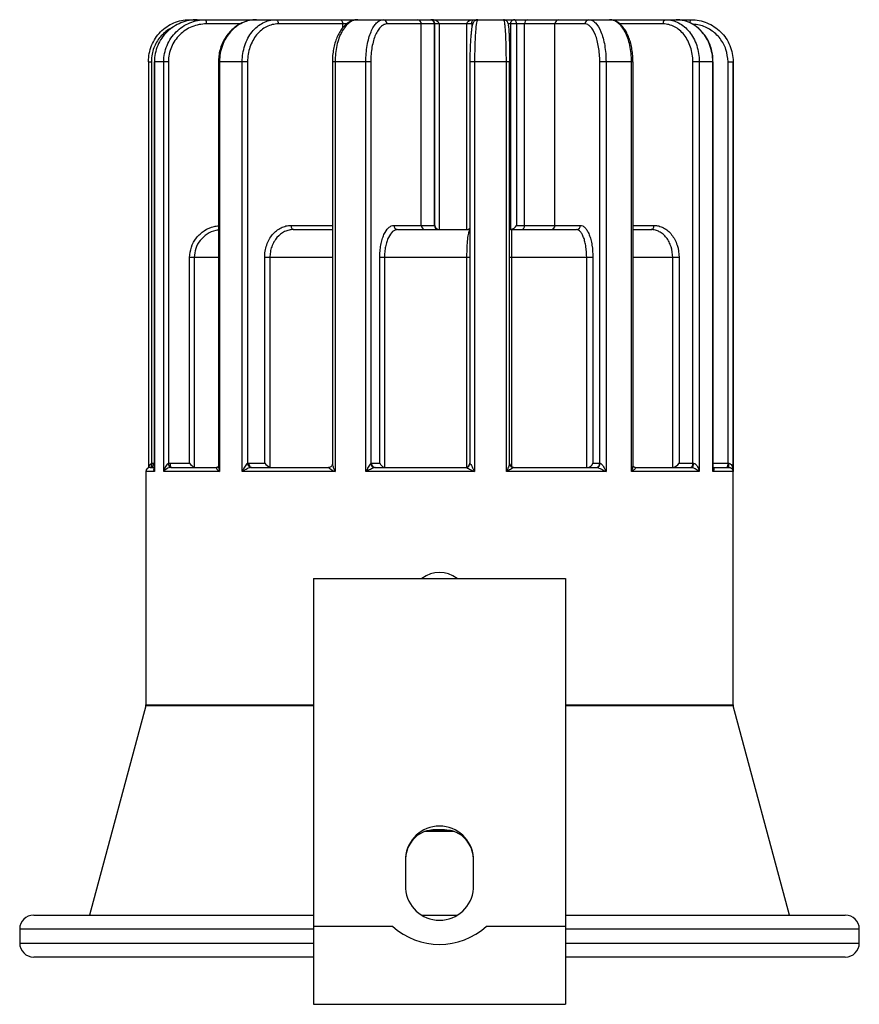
# Paper-space layout '_Normal a' of a CAD drawing. Header units: millimetres. Extents: x -30 to 30, y -3.4 to 67.
import ezdxf

# ---------------------------------------------------------------- set-up
doc = ezdxf.new("R2010")
doc.units = ezdxf.units.MM

psp = doc.layouts.new('_Normal a')

# ---------------------------------------------------------------- linework, layer by layer
at = {"color": 7, "linetype": 'Continuous', "lineweight": 25}
for p, q in [((-17.882, 67), (17.972, 67)), ((-6.637, 66.7), (-11.524, 66.7)), ((2.378, 66.7), (-3.75, 66.7)), ((-1.299, 52.3), (-1.299, 66.7)), ((-0.367, 52.3), (-0.367, 66.7)), ((-0.333, 52.3), (-0.333, 66.7)), ((-0.032, 66.7), (-0.032, 52)), ((1.947, 52), (1.947, 66.7)), ((10.399, 66.7), (4.898, 66.7)), ((5.09, 52), (5.09, 66.7)), ((5.506, 66.7), (5.506, 52.3)), ((6.082, 52.3), (6.082, 66.7)), ((8.253, 52.3), (8.253, 66.7)), ((-20.799, 64), (-20.799, 34.976)), ((-20.592, 64), (-20.592, 35.288)), ((-20.385, 64), (-20.385, 34.84)), ((-19.373, 64), (-20.385, 64)), ((-20.377, 64), (-20.377, 34.7)), ((-19.704, 34.7), (-19.704, 64)), ((-19.373, 64), (-19.373, 35.288)), ((-15.795, 64), (-15.795, 35.092)), ((-13.716, 64), (-15.795, 64)), ((-15.72, 64), (-15.72, 34.7)), ((-14.099, 34.7), (-14.099, 64)), ((-13.716, 64), (-13.716, 35.288)), ((-7.655, 64), (-7.655, 35.254)), ((-4.916, 64), (-7.655, 64)), ((-7.461, 64), (-7.461, 34.7)), ((-5.263, 34.7), (-5.263, 64)), ((-4.916, 64), (-4.916, 35.288)), ((2.17, 64), (2.17, 35.3)), ((5.01, 64), (2.17, 64)), ((2.506, 64), (2.506, 34.7)), ((4.778, 34.7), (4.778, 64)), ((5.01, 35.28), (5.01, 64)), ((13.829, 64), (11.452, 64)), ((11.452, 35.3), (11.452, 64)), ((11.899, 64), (11.899, 34.7)), ((13.725, 34.7), (13.725, 64)), ((13.829, 35.148), (13.829, 64)), ((19.548, 64), (18.109, 64)), ((18.109, 35.3), (18.109, 64)), ((18.567, 64), (18.567, 34.7)), ((19.527, 34.7), (19.527, 64)), ((19.548, 34.915), (19.548, 64)), ((20.617, 64), (20.981, 64)), ((20.617, 35.3), (20.617, 64)), ((20.981, 18.039), (20.981, 64)), ((20.981, 64), (20.981, 34.7)), ((-3.262, 52.3), (-0.333, 52.3)), ((5.506, 52.3), (10.07, 52.3)), ((-10.425, 52), (-7.655, 52)), ((-2.99, 52), (2.17, 52)), ((5.13, 52), (9.792, 52)), ((13.829, 52), (15.129, 52)), ((-17.858, 35.3), (-17.858, 50)), ((-15.795, 50), (-17.858, 50)), ((-17.532, 50), (-17.532, 35.008)), ((-12.493, 35.3), (-12.493, 50)), ((-7.655, 50), (-12.493, 50)), ((-12.12, 50), (-12.12, 35.008)), ((-4.266, 35.3), (-4.266, 50)), ((2.17, 50), (-4.266, 50)), ((-3.932, 50), (-3.932, 35.008)), ((10.963, 50), (5.01, 50)), ((5.157, 50), (5.157, 35.008)), ((10.52, 35), (10.52, 50)), ((10.963, 50), (10.963, 35.3)), ((17.124, 50), (13.829, 50)), ((16.668, 35), (16.668, 50)), ((17.124, 50), (17.124, 35.3)), ((-19.254, 35.3), (-17.858, 35.3)), ((-13.619, 35.3), (-12.493, 35.3)), ((-4.865, 35.3), (-4.266, 35.3)), ((5.015, 35.231), (5.027, 35.187)), ((10.963, 35.3), (11.48, 35.3)), ((17.124, 35.3), (18.158, 35.3)), ((19.548, 35.3), (20.676, 35.3)), ((-20.981, 34.7), (-20.981, 18.039)), ((-20.681, 35), (-20.385, 35)), ((-15.72, 34.7), (-19.704, 34.7)), ((-19.204, 35), (-15.886, 35)), ((-7.461, 34.7), (-14.099, 34.7)), ((-13.438, 35), (-7.912, 35)), ((2.506, 34.7), (-5.263, 34.7)), ((-4.593, 35), (1.874, 35)), ((11.899, 34.7), (4.778, 34.7)), ((5.304, 35), (11.23, 35)), ((18.567, 34.7), (13.725, 34.7)), ((13.986, 35), (18.014, 35)), ((20.981, 34.7), (19.527, 34.7)), ((19.544, 34.936), (19.545, 34.908)), ((19.548, 35), (20.671, 35)), ((-9, 27.06), (-9, -3.376)), ((-9, 27.06), (9, 27.06)), ((9, 27.06), (9, -3.376)), ((-20.991, 17.962), (-25, 3)), ((25, 3), (20.991, 17.962)), ((-1.019, 8.996), (1, 8.996)), ((-2.426, 7.108), (-2.426, 4.895)), ((2.426, 4.895), (2.426, 7.108)), ((-29, 3), (-9, 3)), ((-1.252, 3), (1.252, 3)), ((9, 3), (29, 3)), ((-9, 2.203), (-3.366, 2.203)), ((3.366, 2.203), (9, 2.203)), ((-30, 2), (-30, 1)), ((30, 1), (30, 2)), ((-9, 0), (-29, 0)), ((29, 0), (9, 0)), ((-9, -3.376), (9, -3.376))]:
    psp.add_line(p, q, dxfattribs=at)
at = {"color": 8, "linetype": 'Continuous', "lineweight": 25}
for p, q in [((-14.245, 66.7), (-16.658, 66.7)), ((-6.918, 66.428), (-6.918, 66.7)), ((2.311, 66.7), (2.311, 66.42)), ((15.984, 66.7), (12.884, 66.7)), ((-20.799, 64), (-20.592, 64)), ((-10.606, 52.3), (-7.655, 52.3)), ((13.829, 52.3), (15.321, 52.3)), ((1.962, 35.014), (1.962, 50)), ((-20.477, 35.3), (-20.385, 35.3)), ((2.17, 35.3), (2.172, 35.3)), ((-20.377, 34.7), (-20.981, 34.7)), ((-9, 17.962), (-20.991, 17.962)), ((-20.981, 18.039), (-9, 18.039)), ((9, 18.039), (20.981, 18.039)), ((20.991, 17.962), (9, 17.962)), ((-0.874, 9.041), (0.877, 9.041)), ((-9, 2), (-30, 2)), ((30, 2), (9, 2)), ((-30, 1), (-9, 1)), ((9, 1), (30, 1))]:
    psp.add_line(p, q, dxfattribs=at)
at = {"color": 7, "linetype": 'Continuous', "lineweight": 25, "flags": 128}
for points in [[(-11.705, 67), (-11.67, 66.994), (-11.636, 66.977), (-11.605, 66.949), (-11.577, 66.912), (-11.554, 66.867), (-11.538, 66.815), (-11.527, 66.759), (-11.524, 66.7)], [(-7.1, 67), (-7.064, 66.994), (-7.03, 66.977), (-6.999, 66.949), (-6.971, 66.912), (-6.949, 66.867), (-6.932, 66.815), (-6.922, 66.759), (-6.918, 66.7)], [(15.984, 66.7), (15.988, 66.759), (15.999, 66.815), (16.017, 66.867), (16.041, 66.912), (16.07, 66.949), (16.103, 66.977), (16.139, 66.994), (16.177, 67)], [(-10.606, 52.3), (-10.603, 52.241), (-10.592, 52.185), (-10.576, 52.133), (-10.553, 52.088), (-10.525, 52.051), (-10.494, 52.023), (-10.46, 52.006), (-10.425, 52)], [(15.129, 52), (15.166, 52.006), (15.203, 52.023), (15.236, 52.051), (15.265, 52.088), (15.289, 52.133), (15.307, 52.185), (15.318, 52.241), (15.321, 52.3)], [(-20.477, 35.3), (-20.479, 35.241), (-20.485, 35.185), (-20.493, 35.133), (-20.505, 35.088), (-20.519, 35.051), (-20.535, 35.023), (-20.553, 35.006), (-20.571, 35)], [(-13.619, 35.3), (-13.616, 35.241), (-13.606, 35.185), (-13.589, 35.133), (-13.566, 35.088), (-13.539, 35.051), (-13.507, 35.023), (-13.473, 35.006), (-13.438, 35)], [(17.916, 35), (17.953, 35.006), (17.99, 35.023), (18.023, 35.051), (18.052, 35.088), (18.076, 35.133), (18.094, 35.185), (18.105, 35.241), (18.109, 35.3)], [(18.014, 35), (18.042, 35.006), (18.069, 35.023), (18.094, 35.051), (18.116, 35.088), (18.134, 35.133), (18.147, 35.185), (18.155, 35.241), (18.158, 35.3)], [(5.206, 35.017), (5.245, 35.006), (5.304, 35)]]:
    psp.add_lwpolyline(points, dxfattribs=at)
at = {"color": 8, "linetype": 'Continuous', "lineweight": 25, "flags": 128}
for points in [[(17.91, 66.771), (17.913, 66.815), (17.919, 66.867), (17.927, 66.912), (17.936, 66.949), (17.947, 66.977), (17.959, 66.994), (17.972, 67)], [(13.935, 35.01), (13.959, 35.002), (14.007, 34.994)]]:
    psp.add_lwpolyline(points, dxfattribs=at)
at = {"color": 8, "linetype": 'Continuous', "lineweight": 25}
for centre, radius, start, end in [((-17.85, 66.911), 0.0948, 109.99953, 170.0548), ((-20.918, 35.167), 0.348, 331.3594, 20.41848), ((5.304, 35.29), 0.296, 200.26625, 268.01727)]:
    psp.add_arc(centre, radius, start, end, dxfattribs=at)
at = {"color": 7, "linetype": 'Continuous', "lineweight": 25}
for centre, radius, start, end in [((-17.147, 66.773), 0.494, 351.51745, 27.3391), ((-4.037, 66.713), 0.287, 357.31277, 87.03336), ((-1.586, 66.713), 0.287, 357.31277, 87.03336), ((-0.667, 66.7), 0.3, 359.97391, 89.97389), ((6.347, 66.737), 0.268, 101.38304, 188.03093), ((8.543, 66.711), 0.289, 92.3173, 182.14348), ((10.688, 66.711), 0.289, 92.3173, 182.14348), ((-2.975, 52.287), 0.287, 177.31277, 267.03336), ((-1.013, 52.287), 0.287, 177.31277, 267.03336), ((-0.067, 52.3), 0.3, 179.97391, 269.97389), ((-0.017, 52.315), 0.316, 182.81054, 267.42055), ((1.916, 52.391), 0.392, 274.52755, 310.45629), ((4.927, 52.665), 0.684, 283.7735, 327.78898), ((5.816, 52.263), 0.268, 281.38304, 8.03093), ((7.964, 52.289), 0.289, 272.3173, 2.14348), ((9.781, 52.289), 0.289, 272.3173, 2.14348), ((-18.774, 35.336), 0.601, 184.52936, 214.63418), ((-18.765, 35.227), 0.494, 171.51745, 207.3391), ((-16.195, 36.831), 2.261, 222.6263, 233.74795), ((-13.395, 35.299), 0.321, 181.84755, 251.73751), ((-11.795, 35.807), 0.863, 215.98483, 247.86506), ((-4.602, 35.308), 0.315, 183.5304, 264.64941), ((-4.578, 35.287), 0.287, 177.31277, 267.03336), ((-3.796, 35.5), 0.511, 203.05916, 254.55724), ((1.87, 35.3), 0.3, 270, 0), ((1.873, 35.299), 0.299, 270.15933, 0.15845), ((10.529, 35.461), 0.463, 275.31388, 339.61377), ((11.163, 35.289), 0.289, 272.3173, 2.14348), ((11.202, 35.277), 0.278, 275.73143, 4.76465), ((16.525, 35.696), 0.718, 284.21983, 326.5167), ((20.217, 35.228), 0.407, 325.82977, 10.14152), ((15.867, 35.225), 4.81, 357.31853, 0.89324), ((-20.681, 34.7), 0.3, 90, 180), ((0, 25.5), 2, 51.2569, 128.7431), ((-21.281, 18.039), 0.3, 345, 0), ((21.281, 18.039), 0.3, 180, 195), ((0, 6.934), 2.432, 4.10767, 175.89233), ((-0.257, 6.973), 2.169, 120.34667, 178.9511), ((0.267, 6.978), 2.159, 0.89915, 59.80309), ((0, 5.069), 2.432, 184.10767, 355.89233), ((-29, 2), 1, 90, 180), ((29, 2), 1, 0, 90), ((0, 5.931), 5.023, 227.92363, 312.07637), ((-29, 1), 1, 180, 270), ((29, 1), 1, 270, 0)]:
    psp.add_arc(centre, radius, start, end, dxfattribs=at)
for points, knots in [([(-20.796, 64), (-20.796, 64.4), (-20.718, 64.796), (-20.497, 65.34), (-20.405, 65.516), (-20.191, 65.843), (-20.07, 65.993), (-19.8, 66.269), (-19.649, 66.395), (-19.333, 66.61), (-19.166, 66.701), (-18.815, 66.85), (-18.631, 66.906), (-18.261, 66.981), (-18.073, 67), (-17.882, 67)], [0, 0, 0, 0, 0.25, 0.25, 0.375, 0.375, 0.5, 0.5, 0.625, 0.625, 0.75, 0.75, 0.875, 0.875, 1, 1, 1, 1]), ([(-17.314, 67), (-17.514, 67), (-17.711, 66.981), (-18.102, 66.906), (-18.295, 66.849), (-18.844, 66.629), (-19.186, 66.408), (-19.611, 65.996), (-19.741, 65.842), (-19.966, 65.515), (-20.061, 65.342), (-20.217, 64.977), (-20.277, 64.784), (-20.356, 64.397), (-20.377, 64.2), (-20.377, 64)], [0, 0, 0, 0, 0.125, 0.125, 0.25, 0.25, 0.5, 0.5, 0.625, 0.625, 0.75, 0.75, 0.875, 0.875, 1, 1, 1, 1]), ([(-19.704, 64), (-19.704, 64.4), (-19.624, 64.796), (-19.397, 65.34), (-19.302, 65.516), (-19.081, 65.843), (-18.957, 65.993), (-18.679, 66.269), (-18.524, 66.395), (-18.199, 66.61), (-18.027, 66.701), (-17.666, 66.85), (-17.477, 66.906), (-17.097, 66.981), (-16.904, 67), (-16.708, 67)], [0, 0, 0, 0, 0.25, 0.25, 0.375, 0.375, 0.5, 0.5, 0.625, 0.625, 0.75, 0.75, 0.875, 0.875, 1, 1, 1, 1]), ([(-13.111, 66.994), (-13.14, 66.995), (-13.31, 67.004), (-13.619, 66.948), (-14.026, 66.826), (-14.409, 66.63), (-14.76, 66.372), (-15.071, 66.058), (-15.334, 65.695), (-15.543, 65.292), (-15.692, 64.859), (-15.78, 64.424), (-15.788, 64.135), (-15.791, 64)], [0, 0, 0, 0, 0.020597, 0.120925, 0.220821, 0.32028, 0.420078, 0.519098, 0.618517, 0.716938, 0.815891, 0.913738, 1, 1, 1, 1]), ([(-13.076, 67), (-13.248, 67), (-13.419, 66.981), (-13.756, 66.906), (-13.922, 66.849), (-14.396, 66.629), (-14.691, 66.408), (-15.058, 65.996), (-15.17, 65.842), (-15.365, 65.515), (-15.447, 65.342), (-15.582, 64.977), (-15.634, 64.784), (-15.702, 64.397), (-15.72, 64.2), (-15.72, 64)], [0, 0, 0, 0, 0.125, 0.125, 0.25, 0.25, 0.5, 0.5, 0.625, 0.625, 0.75, 0.75, 0.875, 0.875, 1, 1, 1, 1]), ([(-14.099, 64), (-14.099, 64.4), (-14.034, 64.796), (-13.852, 65.34), (-13.777, 65.516), (-13.6, 65.843), (-13.501, 65.993), (-13.279, 66.269), (-13.155, 66.395), (-12.895, 66.61), (-12.758, 66.701), (-12.47, 66.85), (-12.319, 66.906), (-12.016, 66.981), (-11.862, 67), (-11.705, 67)], [0, 0, 0, 0, 0.25, 0.25, 0.375, 0.375, 0.5, 0.5, 0.625, 0.625, 0.75, 0.75, 0.875, 0.875, 1, 1, 1, 1]), ([(-5.855, 66.995), (-5.872, 66.996), (-5.984, 67.006), (-6.192, 66.954), (-6.465, 66.839), (-6.719, 66.653), (-6.953, 66.405), (-7.161, 66.097), (-7.338, 65.738), (-7.479, 65.336), (-7.58, 64.907), (-7.643, 64.457), (-7.651, 64.152), (-7.655, 64)], [0, 0, 0, 0, 0.016455, 0.110689, 0.204566, 0.299918, 0.399019, 0.499544, 0.601628, 0.701945, 0.802696, 0.901653, 1, 1, 1, 1]), ([(-5.842, 67), (-5.948, 67), (-6.052, 66.981), (-6.258, 66.906), (-6.359, 66.849), (-6.649, 66.629), (-6.83, 66.408), (-7.055, 65.996), (-7.124, 65.842), (-7.244, 65.515), (-7.294, 65.342), (-7.377, 64.977), (-7.409, 64.784), (-7.451, 64.397), (-7.461, 64.2), (-7.461, 64)], [0, 0, 0, 0, 0.125, 0.125, 0.25, 0.25, 0.5, 0.5, 0.625, 0.625, 0.75, 0.75, 0.875, 0.875, 1, 1, 1, 1]), ([(-5.263, 64), (-5.263, 64.4), (-5.229, 64.796), (-5.135, 65.34), (-5.096, 65.516), (-5.004, 65.843), (-4.952, 65.993), (-4.837, 66.269), (-4.773, 66.395), (-4.638, 66.61), (-4.567, 66.701), (-4.417, 66.85), (-4.339, 66.906), (-4.182, 66.981), (-4.103, 67), (-4.022, 67)], [0, 0, 0, 0, 0.25, 0.25, 0.375, 0.375, 0.5, 0.5, 0.625, 0.625, 0.75, 0.75, 0.875, 0.875, 1, 1, 1, 1]), ([(-0.333, 66.7), (-0.333, 66.734), (-0.338, 66.765), (-0.354, 66.82), (-0.365, 66.842), (-0.398, 66.9), (-0.424, 66.926), (-0.501, 66.985), (-0.554, 67), (-0.607, 67)], [0, 0, 0, 0, 0.125, 0.125, 0.25, 0.25, 0.5, 0.5, 1, 1, 1, 1]), ([(-0.032, 66.7), (-0.032, 66.733), (-0.042, 66.765), (-0.075, 66.819), (-0.096, 66.842), (-0.165, 66.9), (-0.218, 66.926), (-0.381, 66.986), (-0.493, 67), (-0.607, 67)], [0, 0, 0, 0, 0.125, 0.125, 0.25, 0.25, 0.5, 0.5, 1, 1, 1, 1]), ([(1.947, 66.7), (1.947, 66.733), (1.955, 66.765), (1.982, 66.819), (2, 66.842), (2.057, 66.9), (2.1, 66.926), (2.234, 66.986), (2.327, 67), (2.419, 67)], [0, 0, 0, 0, 0.125, 0.125, 0.25, 0.25, 0.5, 0.5, 1, 1, 1, 1]), ([(2.727, 66.996), (2.72, 66.997), (2.665, 67.007), (2.565, 66.962), (2.476, 66.89), (2.421, 66.808), (2.377, 66.71), (2.337, 66.571), (2.296, 66.359), (2.259, 66.075), (2.228, 65.736), (2.204, 65.36), (2.185, 64.954), (2.174, 64.526), (2.17, 64.204), (2.171, 64.029), (2.171, 64)], [0, 0, 0, 0, 0.005955, 0.04879, 0.086964, 0.128839, 0.183596, 0.272027, 0.373862, 0.4822, 0.585601, 0.685804, 0.785045, 0.883271, 0.980962, 1, 1, 1, 1]), ([(2.311, 66.7), (2.311, 66.734), (2.313, 66.765), (2.32, 66.82), (2.324, 66.842), (2.338, 66.9), (2.349, 66.926), (2.38, 66.985), (2.4, 67), (2.419, 67)], [0, 0, 0, 0, 0.125, 0.125, 0.25, 0.25, 0.5, 0.5, 1, 1, 1, 1]), ([(2.729, 67), (2.715, 67), (2.701, 66.981), (2.674, 66.906), (2.66, 66.849), (2.62, 66.629), (2.595, 66.408), (2.563, 65.996), (2.554, 65.842), (2.537, 65.515), (2.53, 65.342), (2.518, 64.977), (2.514, 64.784), (2.508, 64.397), (2.506, 64.2), (2.506, 64)], [0, 0, 0, 0, 0.125, 0.125, 0.25, 0.25, 0.5, 0.5, 0.625, 0.625, 0.75, 0.75, 0.875, 0.875, 1, 1, 1, 1]), ([(4.778, 64), (4.778, 64.4), (4.773, 64.796), (4.759, 65.34), (4.753, 65.516), (4.739, 65.843), (4.731, 65.993), (4.713, 66.269), (4.703, 66.395), (4.682, 66.61), (4.671, 66.701), (4.647, 66.85), (4.635, 66.906), (4.61, 66.981), (4.597, 67), (4.583, 67)], [0, 0, 0, 0, 0.25, 0.25, 0.375, 0.375, 0.5, 0.5, 0.625, 0.625, 0.75, 0.75, 0.875, 0.875, 1, 1, 1, 1]), ([(4.894, 66.737), (4.889, 66.757), (4.879, 66.794), (4.838, 66.877), (4.753, 66.955), (4.664, 66.998), (4.604, 66.995), (4.584, 66.994)], [0, 0, 0, 0, 0.2901648, 0.5404915, 0.7160349, 0.9029691, 1, 1, 1, 1]), ([(5.09, 66.7), (5.09, 66.733), (5.093, 66.765), (5.105, 66.819), (5.113, 66.842), (5.138, 66.9), (5.158, 66.926), (5.216, 66.986), (5.255, 67), (5.294, 67)], [0, 0, 0, 0, 0.125, 0.125, 0.25, 0.25, 0.5, 0.5, 1, 1, 1, 1]), ([(5.506, 66.7), (5.506, 66.734), (5.502, 66.765), (5.49, 66.82), (5.483, 66.842), (5.458, 66.9), (5.439, 66.926), (5.38, 66.985), (5.338, 67), (5.294, 67)], [0, 0, 0, 0, 0.125, 0.125, 0.25, 0.25, 0.5, 0.5, 1, 1, 1, 1]), ([(10.676, 67), (10.756, 67), (10.836, 66.981), (10.993, 66.906), (11.07, 66.849), (11.289, 66.629), (11.426, 66.408), (11.595, 65.996), (11.647, 65.842), (11.736, 65.515), (11.774, 65.342), (11.836, 64.977), (11.86, 64.784), (11.891, 64.397), (11.899, 64.2), (11.899, 64)], [0, 0, 0, 0, 0.125, 0.125, 0.25, 0.25, 0.5, 0.5, 0.625, 0.625, 0.75, 0.75, 0.875, 0.875, 1, 1, 1, 1]), ([(13.725, 64), (13.725, 64.4), (13.682, 64.796), (13.563, 65.34), (13.513, 65.516), (13.396, 65.843), (13.33, 65.993), (13.183, 66.269), (13.102, 66.395), (12.93, 66.61), (12.839, 66.701), (12.647, 66.85), (12.547, 66.906), (12.345, 66.981), (12.243, 67), (12.138, 67)], [0, 0, 0, 0, 0.25, 0.25, 0.375, 0.375, 0.5, 0.5, 0.625, 0.625, 0.75, 0.75, 0.875, 0.875, 1, 1, 1, 1]), ([(13.824, 64), (13.825, 64.07), (13.828, 64.293), (13.793, 64.666), (13.722, 65.105), (13.612, 65.52), (13.468, 65.9), (13.289, 66.242), (13.078, 66.531), (12.844, 66.755), (12.587, 66.909), (12.351, 66.993), (12.197, 66.992), (12.138, 66.991)], [0, 0, 0, 0, 0.045566, 0.144711, 0.24351, 0.343266, 0.44403, 0.545276, 0.648963, 0.75185, 0.8433, 0.941096, 1, 1, 1, 1]), ([(16.177, 67), (16.333, 67), (16.488, 66.981), (16.793, 66.906), (16.943, 66.849), (17.373, 66.629), (17.639, 66.408), (17.97, 65.996), (18.072, 65.842), (18.247, 65.515), (18.321, 65.342), (18.443, 64.977), (18.489, 64.784), (18.551, 64.397), (18.567, 64.2), (18.567, 64)], [0, 0, 0, 0, 0.125, 0.125, 0.25, 0.25, 0.5, 0.5, 0.625, 0.625, 0.75, 0.75, 0.875, 0.875, 1, 1, 1, 1]), ([(19.527, 64), (19.527, 64.4), (19.457, 64.796), (19.259, 65.34), (19.177, 65.516), (18.985, 65.843), (18.876, 65.993), (18.634, 66.269), (18.499, 66.395), (18.215, 66.61), (18.065, 66.701), (17.75, 66.85), (17.585, 66.906), (17.253, 66.981), (17.084, 67), (16.913, 67)], [0, 0, 0, 0, 0.25, 0.25, 0.375, 0.375, 0.5, 0.5, 0.625, 0.625, 0.75, 0.75, 0.875, 0.875, 1, 1, 1, 1]), ([(19.54, 64), (19.542, 64.064), (19.549, 64.282), (19.494, 64.651), (19.379, 65.094), (19.202, 65.513), (18.971, 65.895), (18.691, 66.233), (18.368, 66.518), (18.008, 66.742), (17.633, 66.902), (17.374, 66.95), (17.251, 66.973)], [0, 0, 0, 0, 0.044128, 0.151061, 0.257257, 0.364157, 0.471355, 0.578243, 0.686105, 0.793229, 0.901303, 1, 1, 1, 1]), ([(17.972, 67), (18.168, 67), (18.363, 66.981), (18.747, 66.906), (18.936, 66.849), (19.476, 66.629), (19.811, 66.408), (20.229, 65.996), (20.357, 65.842), (20.578, 65.515), (20.671, 65.342), (20.824, 64.977), (20.883, 64.784), (20.961, 64.397), (20.981, 64.2), (20.981, 64)], [0, 0, 0, 0, 0.125, 0.125, 0.25, 0.25, 0.5, 0.5, 0.625, 0.625, 0.75, 0.75, 0.875, 0.875, 1, 1, 1, 1]), ([(-16.658, 66.7), (-16.835, 66.7), (-17.01, 66.683), (-17.354, 66.616), (-17.525, 66.565), (-17.852, 66.432), (-18.008, 66.35), (-18.302, 66.157), (-18.442, 66.044), (-18.694, 65.796), (-18.807, 65.661), (-19.007, 65.366), (-19.093, 65.208), (-19.3, 64.718), (-19.373, 64.36), (-19.373, 64)], [0, 0, 0, 0, 0.125, 0.125, 0.25, 0.25, 0.375, 0.375, 0.5, 0.5, 0.625, 0.625, 0.75, 0.75, 1, 1, 1, 1]), ([(-11.524, 66.7), (-11.667, 66.7), (-11.808, 66.683), (-12.086, 66.616), (-12.224, 66.565), (-12.488, 66.432), (-12.613, 66.35), (-12.851, 66.157), (-12.964, 66.044), (-13.168, 65.796), (-13.259, 65.661), (-13.42, 65.366), (-13.49, 65.208), (-13.656, 64.718), (-13.716, 64.36), (-13.716, 64)], [0, 0, 0, 0, 0.125, 0.125, 0.25, 0.25, 0.375, 0.375, 0.5, 0.5, 0.625, 0.625, 0.75, 0.75, 1, 1, 1, 1]), ([(-3.75, 66.7), (-3.826, 66.7), (-3.901, 66.683), (-4.049, 66.616), (-4.122, 66.565), (-4.263, 66.432), (-4.33, 66.35), (-4.456, 66.157), (-4.516, 66.044), (-4.625, 65.796), (-4.673, 65.661), (-4.759, 65.366), (-4.796, 65.208), (-4.885, 64.718), (-4.916, 64.36), (-4.916, 64)], [0, 0, 0, 0, 0.125, 0.125, 0.25, 0.25, 0.375, 0.375, 0.5, 0.5, 0.625, 0.625, 0.75, 0.75, 1, 1, 1, 1]), ([(4.905, 66.66), (4.912, 66.627), (4.926, 66.559), (4.946, 66.361), (4.964, 66.099), (4.979, 65.774), (4.992, 65.4), (5.001, 64.986), (5.008, 64.518), (5.009, 64.183), (5.01, 64)], [0, 0, 0, 0, 0.123832, 0.247747, 0.371651, 0.494, 0.616339, 0.736371, 0.856396, 1, 1, 1, 1]), ([(11.452, 64), (11.452, 64.181), (11.445, 64.358), (11.417, 64.708), (11.397, 64.881), (11.343, 65.21), (11.31, 65.366), (11.233, 65.66), (11.188, 65.799), (11.041, 66.17), (10.924, 66.367), (10.735, 66.565), (10.669, 66.616), (10.535, 66.683), (10.467, 66.7), (10.399, 66.7)], [0, 0, 0, 0, 0.125, 0.125, 0.25, 0.25, 0.375, 0.375, 0.5, 0.5, 0.75, 0.75, 0.875, 0.875, 1, 1, 1, 1]), ([(18.109, 64), (18.109, 64.181), (18.094, 64.358), (18.039, 64.708), (17.998, 64.881), (17.889, 65.21), (17.823, 65.366), (17.667, 65.66), (17.576, 65.799), (17.281, 66.17), (17.044, 66.367), (16.663, 66.565), (16.53, 66.616), (16.259, 66.683), (16.123, 66.7), (15.984, 66.7)], [0, 0, 0, 0, 0.125, 0.125, 0.25, 0.25, 0.375, 0.375, 0.5, 0.5, 0.75, 0.75, 0.875, 0.875, 1, 1, 1, 1]), ([(-12.493, 50), (-12.493, 50.154), (-12.48, 50.306), (-12.431, 50.604), (-12.394, 50.752), (-12.297, 51.032), (-12.238, 51.165), (-12.099, 51.416), (-12.019, 51.534), (-11.756, 51.849), (-11.546, 52.018), (-11.208, 52.185), (-11.09, 52.229), (-10.85, 52.286), (-10.729, 52.3), (-10.606, 52.3)], [0, 0, 0, 0, 0.125, 0.125, 0.25, 0.25, 0.375, 0.375, 0.5, 0.5, 0.75, 0.75, 0.875, 0.875, 1, 1, 1, 1]), ([(-4.266, 50), (-4.266, 50.154), (-4.259, 50.306), (-4.233, 50.604), (-4.213, 50.752), (-4.162, 51.032), (-4.13, 51.165), (-4.056, 51.416), (-4.013, 51.534), (-3.874, 51.849), (-3.762, 52.018), (-3.582, 52.185), (-3.519, 52.229), (-3.392, 52.286), (-3.327, 52.3), (-3.262, 52.3)], [0, 0, 0, 0, 0.125, 0.125, 0.25, 0.25, 0.375, 0.375, 0.5, 0.5, 0.75, 0.75, 0.875, 0.875, 1, 1, 1, 1]), ([(10.07, 52.3), (10.128, 52.3), (10.186, 52.286), (10.299, 52.229), (10.355, 52.186), (10.463, 52.072), (10.514, 52.003), (10.611, 51.838), (10.657, 51.742), (10.74, 51.531), (10.777, 51.416), (10.843, 51.165), (10.871, 51.03), (10.939, 50.612), (10.963, 50.307), (10.963, 50)], [0, 0, 0, 0, 0.125, 0.125, 0.25, 0.25, 0.375, 0.375, 0.5, 0.5, 0.625, 0.625, 0.75, 0.75, 1, 1, 1, 1]), ([(15.321, 52.3), (15.439, 52.3), (15.555, 52.286), (15.783, 52.229), (15.896, 52.186), (16.113, 52.072), (16.217, 52.003), (16.412, 51.838), (16.505, 51.742), (16.672, 51.531), (16.747, 51.416), (16.88, 51.165), (16.938, 51.03), (17.075, 50.612), (17.124, 50.307), (17.124, 50)], [0, 0, 0, 0, 0.125, 0.125, 0.25, 0.25, 0.375, 0.375, 0.5, 0.5, 0.625, 0.625, 0.75, 0.75, 1, 1, 1, 1]), ([(-10.425, 52), (-10.535, 52), (-10.644, 51.988), (-10.859, 51.939), (-10.965, 51.901), (-11.268, 51.757), (-11.457, 51.611), (-11.693, 51.337), (-11.765, 51.235), (-11.89, 51.017), (-11.944, 50.901), (-12.031, 50.657), (-12.064, 50.527), (-12.109, 50.267), (-12.12, 50.135), (-12.12, 50)], [0, 0, 0, 0, 0.125, 0.125, 0.25, 0.25, 0.5, 0.5, 0.625, 0.625, 0.75, 0.75, 0.875, 0.875, 1, 1, 1, 1]), ([(-2.99, 52), (-3.051, 52), (-3.112, 51.988), (-3.232, 51.939), (-3.291, 51.901), (-3.46, 51.757), (-3.564, 51.611), (-3.695, 51.337), (-3.735, 51.235), (-3.805, 51.017), (-3.834, 50.901), (-3.882, 50.657), (-3.901, 50.527), (-3.925, 50.267), (-3.932, 50.135), (-3.932, 50)], [0, 0, 0, 0, 0.125, 0.125, 0.25, 0.25, 0.5, 0.5, 0.625, 0.625, 0.75, 0.75, 0.875, 0.875, 1, 1, 1, 1]), ([(5.13, 52.003), (5.094, 52.004), (5.05, 52.004), (5.016, 52.025), (5.01, 52.028)], [0, 0, 0, 0, 0.832338, 1, 1, 1, 1]), ([(5.13, 52), (5.131, 52), (5.132, 51.988), (5.135, 51.939), (5.137, 51.901), (5.141, 51.757), (5.144, 51.611), (5.149, 51.337), (5.15, 51.235), (5.153, 51.017), (5.154, 50.901), (5.155, 50.657), (5.156, 50.527), (5.157, 50.267), (5.157, 50.135), (5.157, 50)], [0, 0, 0, 0, 0.125, 0.125, 0.25, 0.25, 0.5, 0.5, 0.625, 0.625, 0.75, 0.75, 0.875, 0.875, 1, 1, 1, 1]), ([(10.52, 50), (10.52, 50.268), (10.5, 50.534), (10.444, 50.898), (10.42, 51.016), (10.366, 51.234), (10.336, 51.334), (10.268, 51.517), (10.23, 51.601), (10.151, 51.743), (10.11, 51.803), (10.022, 51.901), (9.977, 51.938), (9.886, 51.988), (9.839, 52), (9.792, 52)], [0, 0, 0, 0, 0.25, 0.25, 0.375, 0.375, 0.5, 0.5, 0.625, 0.625, 0.75, 0.75, 0.875, 0.875, 1, 1, 1, 1]), ([(16.668, 50), (16.668, 50.268), (16.626, 50.534), (16.508, 50.898), (16.458, 51.016), (16.344, 51.234), (16.28, 51.334), (16.137, 51.517), (16.057, 51.601), (15.89, 51.743), (15.802, 51.803), (15.617, 51.901), (15.521, 51.938), (15.327, 51.988), (15.229, 52), (15.129, 52)], [0, 0, 0, 0, 0.25, 0.25, 0.375, 0.375, 0.5, 0.5, 0.625, 0.625, 0.75, 0.75, 0.875, 0.875, 1, 1, 1, 1]), ([(-19.373, 35.288), (-19.43, 35.266), (-19.475, 35.22), (-19.548, 35.126), (-19.578, 35.075), (-19.653, 34.918), (-19.686, 34.808), (-19.704, 34.7)], [0, 0, 0, 0, 0.25, 0.25, 0.5, 0.5, 1, 1, 1, 1]), ([(-13.716, 35.288), (-13.762, 35.266), (-13.804, 35.22), (-13.881, 35.126), (-13.915, 35.075), (-14.007, 34.918), (-14.058, 34.808), (-14.099, 34.7)], [0, 0, 0, 0, 0.25, 0.25, 0.5, 0.5, 1, 1, 1, 1]), ([(-7.656, 35.254), (-7.657, 35.238), (-7.658, 35.194), (-7.697, 35.109), (-7.769, 35.039), (-7.849, 35.004), (-7.89, 35.003), (-7.905, 35.002)], [0, 0, 0, 0, 0.14802, 0.387652, 0.643187, 0.873807, 1, 1, 1, 1]), ([(-4.916, 35.288), (-4.941, 35.266), (-4.972, 35.22), (-5.033, 35.126), (-5.063, 35.075), (-5.152, 34.918), (-5.21, 34.808), (-5.263, 34.7)], [0, 0, 0, 0, 0.25, 0.25, 0.5, 0.5, 1, 1, 1, 1]), ([(2.172, 35.3), (2.175, 35.3), (2.185, 35.288), (2.208, 35.253), (2.221, 35.231), (2.264, 35.159), (2.294, 35.104), (2.385, 34.936), (2.447, 34.818), (2.506, 34.7)], [0, 0, 0, 0, 0.125, 0.125, 0.25, 0.25, 0.5, 0.5, 1, 1, 1, 1]), ([(5.01, 35.288), (5.012, 35.266), (5, 35.22), (4.968, 35.126), (4.948, 35.075), (4.883, 34.918), (4.832, 34.808), (4.778, 34.7)], [0, 0, 0, 0, 0.25, 0.25, 0.5, 0.5, 1, 1, 1, 1]), ([(5.028, 35.189), (5.027, 35.191), (5.012, 35.218), (5.008, 35.253), (5.01, 35.278), (5.01, 35.28)], [0, 0, 0, 0, 0.09945, 0.934907, 1, 1, 1, 1]), ([(5.206, 35.017), (5.179, 35.029), (5.128, 35.051), (5.074, 35.104), (5.041, 35.154), (5.024, 35.194), (5.018, 35.216), (5.016, 35.225), (5.016, 35.227), (5.016, 35.227)], [0, 0, 0, 0, 0.250885, 0.462305, 0.63927, 0.775373, 0.873205, 0.965627, 1, 1, 1, 1]), ([(11.48, 35.3), (11.498, 35.3), (11.521, 35.288), (11.566, 35.253), (11.587, 35.231), (11.65, 35.159), (11.687, 35.104), (11.791, 34.936), (11.85, 34.818), (11.899, 34.7)], [0, 0, 0, 0, 0.125, 0.125, 0.25, 0.25, 0.5, 0.5, 1, 1, 1, 1]), ([(18.158, 35.3), (18.187, 35.3), (18.218, 35.288), (18.274, 35.253), (18.299, 35.231), (18.367, 35.159), (18.403, 35.104), (18.497, 34.936), (18.539, 34.818), (18.567, 34.7)], [0, 0, 0, 0, 0.125, 0.125, 0.25, 0.25, 0.5, 0.5, 1, 1, 1, 1]), ([(20.676, 35.3), (20.71, 35.3), (20.742, 35.288), (20.796, 35.253), (20.818, 35.231), (20.876, 35.159), (20.903, 35.104), (20.964, 34.936), (20.981, 34.818), (20.981, 34.7)], [0, 0, 0, 0, 0.125, 0.125, 0.25, 0.25, 0.5, 0.5, 1, 1, 1, 1]), ([(-19.268, 34.994), (-19.329, 34.983), (-19.382, 34.96), (-19.473, 34.913), (-19.512, 34.888), (-19.615, 34.809), (-19.667, 34.754), (-19.704, 34.7)], [0, 0, 0, 0, 0.25, 0.25, 0.5, 0.5, 1, 1, 1, 1]), ([(-15.886, 35), (-15.911, 35), (-15.927, 34.994), (-15.945, 34.977), (-15.947, 34.966), (-15.944, 34.93), (-15.928, 34.903), (-15.864, 34.819), (-15.798, 34.759), (-15.72, 34.7)], [0, 0, 0, 0, 0.125, 0.125, 0.25, 0.25, 0.5, 0.5, 1, 1, 1, 1]), ([(-15.796, 35.089), (-15.795, 35.089), (-15.795, 35.089), (-15.818, 35.029), (-15.882, 35), (-15.883, 35), (-15.884, 35)], [0, 0, 0, 0, 0.195822, 0.530891, 0.877448, 1, 1, 1, 1]), ([(-13.496, 34.994), (-13.55, 34.983), (-13.61, 34.96), (-13.722, 34.913), (-13.775, 34.888), (-13.927, 34.809), (-14.018, 34.754), (-14.099, 34.7)], [0, 0, 0, 0, 0.25, 0.25, 0.5, 0.5, 1, 1, 1, 1]), ([(-7.912, 35), (-7.924, 35), (-7.925, 34.994), (-7.912, 34.977), (-7.899, 34.966), (-7.853, 34.93), (-7.812, 34.903), (-7.677, 34.819), (-7.572, 34.759), (-7.461, 34.7)], [0, 0, 0, 0, 0.125, 0.125, 0.25, 0.25, 0.5, 0.5, 1, 1, 1, 1]), ([(-4.631, 34.994), (-4.667, 34.983), (-4.721, 34.96), (-4.827, 34.913), (-4.883, 34.888), (-5.047, 34.809), (-5.158, 34.754), (-5.263, 34.7)], [0, 0, 0, 0, 0.25, 0.25, 0.5, 0.5, 1, 1, 1, 1]), ([(1.874, 35), (1.878, 35), (1.893, 34.994), (1.934, 34.977), (1.958, 34.966), (2.037, 34.93), (2.094, 34.903), (2.268, 34.819), (2.388, 34.759), (2.506, 34.7)], [0, 0, 0, 0, 0.125, 0.125, 0.25, 0.25, 0.5, 0.5, 1, 1, 1, 1]), ([(5.294, 34.994), (5.285, 34.983), (5.251, 34.96), (5.174, 34.913), (5.129, 34.888), (4.988, 34.809), (4.884, 34.754), (4.778, 34.7)], [0, 0, 0, 0, 0.25, 0.25, 0.5, 0.5, 1, 1, 1, 1]), ([(11.23, 35), (11.249, 35), (11.277, 34.994), (11.336, 34.977), (11.367, 34.966), (11.46, 34.93), (11.52, 34.903), (11.694, 34.819), (11.802, 34.759), (11.899, 34.7)], [0, 0, 0, 0, 0.125, 0.125, 0.25, 0.25, 0.5, 0.5, 1, 1, 1, 1]), ([(14.007, 34.994), (14.027, 34.983), (14.019, 34.96), (13.989, 34.913), (13.965, 34.888), (13.881, 34.809), (13.807, 34.754), (13.725, 34.7)], [0, 0, 0, 0, 0.25, 0.25, 0.5, 0.5, 1, 1, 1, 1]), ([(13.936, 35.011), (13.924, 35.016), (13.886, 35.032), (13.839, 35.091), (13.829, 35.143), (13.829, 35.145), (13.829, 35.145)], [0, 0, 0, 0, 0.1795505, 0.5789507, 0.877332, 1, 1, 1, 1]), ([(13.983, 35.005), (13.973, 35.004), (13.952, 35.001), (13.937, 35.009), (13.929, 35.013)], [0, 0, 0, 0, 0.487898, 1, 1, 1, 1]), ([(18.014, 35), (18.044, 35), (18.078, 34.994), (18.142, 34.977), (18.172, 34.966), (18.258, 34.93), (18.307, 34.903), (18.441, 34.819), (18.512, 34.759), (18.567, 34.7)], [0, 0, 0, 0, 0.125, 0.125, 0.25, 0.25, 0.5, 0.5, 1, 1, 1, 1]), ([(20.671, 35), (20.705, 35), (20.737, 34.994), (20.792, 34.977), (20.814, 34.966), (20.873, 34.93), (20.9, 34.903), (20.963, 34.819), (20.981, 34.759), (20.981, 34.7)], [0, 0, 0, 0, 0.125, 0.125, 0.25, 0.25, 0.5, 0.5, 1, 1, 1, 1]), ([(-1.353, 8.844), (-1.149, 8.969), (-0.931, 9.04), (-0.593, 9.101), (-0.479, 9.113), (-0.244, 9.128), (-0.121, 9.13), (0.243, 9.13), (0.48, 9.121), (0.819, 9.061), (0.928, 9.033), (1.144, 8.956), (1.251, 8.907), (1.353, 8.844)], [0, 0, 0, 0, 0.25, 0.25, 0.375, 0.375, 0.5, 0.5, 0.75, 0.75, 0.875, 0.875, 1, 1, 1, 1])]:
    psp.add_open_spline(points, degree=3, knots=knots, dxfattribs=at)
at = {"color": 8, "linetype": 'Continuous', "lineweight": 25}
for points, knots in [([(-19.103, 66.427), (-19.157, 66.402), (-19.35, 66.317), (-19.643, 66.096), (-19.966, 65.774), (-20.229, 65.4), (-20.424, 64.986), (-20.563, 64.518), (-20.582, 64.183), (-20.592, 64)], [0, 0, 0, 0, 0.061299, 0.215913, 0.368587, 0.521248, 0.671029, 0.820803, 1, 1, 1, 1]), ([(20.617, 64), (20.588, 64.298), (20.53, 64.895), (20.082, 65.692), (19.418, 66.299), (18.712, 66.627), (18.252, 66.665), (18.091, 66.677)], [0, 0, 0, 0, 0.217653, 0.435236, 0.654815, 0.879198, 1, 1, 1, 1]), ([(-17.858, 50), (-17.834, 50.253), (-17.784, 50.76), (-17.399, 51.438), (-16.828, 51.953), (-16.257, 52.225), (-15.897, 52.257), (-15.795, 52.266)], [0, 0, 0, 0, 0.224316, 0.448549, 0.675159, 0.907463, 1, 1, 1, 1]), ([(-15.795, 51.961), (-15.858, 51.955), (-16.147, 51.927), (-16.624, 51.697), (-17.127, 51.252), (-17.466, 50.661), (-17.51, 50.22), (-17.532, 50)], [0, 0, 0, 0, 0.0667341, 0.3066156, 0.5398855, 0.7700818, 1, 1, 1, 1]), ([(1.962, 50), (1.963, 50.133), (1.966, 50.492), (1.993, 51.053), (2.049, 51.571), (2.112, 51.887), (2.155, 51.928), (2.17, 51.942)], [0, 0, 0, 0, 0.141443, 0.380466, 0.625187, 0.874019, 1, 1, 1, 1]), ([(-20.777, 34.98), (-20.764, 35.034), (-20.744, 35.123), (-20.692, 35.206), (-20.645, 35.257), (-20.616, 35.274), (-20.592, 35.288)], [0, 0, 0, 0, 0.450311, 0.743875, 0.786138, 1, 1, 1, 1]), ([(-7.652, 35.254), (-7.653, 35.244), (-7.653, 35.204), (-7.619, 35.083), (-7.556, 34.908), (-7.495, 34.77), (-7.462, 34.701), (-7.461, 34.7)], [0, 0, 0, 0, 0.077767, 0.305849, 0.65405, 0.992553, 1, 1, 1, 1]), ([(-20.377, 34.7), (-20.377, 34.701), (-20.393, 34.735), (-20.41, 34.803), (-20.415, 34.876), (-20.388, 34.909), (-20.385, 34.912)], [0, 0, 0, 0, 0.010167, 0.471806, 0.947956, 1, 1, 1, 1]), ([(-20.381, 34.838), (-20.382, 34.794), (-20.382, 34.748), (-20.377, 34.701), (-20.377, 34.7)], [0, 0, 0, 0, 0.968038, 1, 1, 1, 1]), ([(-15.793, 35.091), (-15.789, 35.029), (-15.782, 34.904), (-15.743, 34.77), (-15.72, 34.701), (-15.72, 34.7)], [0, 0, 0, 0, 0.4833601, 0.9888792, 1, 1, 1, 1]), ([(13.725, 34.7), (13.726, 34.701), (13.759, 34.788), (13.802, 34.936), (13.833, 35.087), (13.828, 35.143), (13.828, 35.145)], [0, 0, 0, 0, 0.009677, 0.566509, 0.981222, 1, 1, 1, 1]), ([(19.548, 34.976), (19.553, 34.974), (19.56, 34.971), (19.579, 34.953), (19.606, 34.908), (19.598, 34.819), (19.559, 34.744), (19.528, 34.701), (19.527, 34.7)], [0, 0, 0, 0, 0.032256, 0.058641, 0.242303, 0.563183, 0.992532, 1, 1, 1, 1]), ([(19.527, 34.7), (19.528, 34.701), (19.541, 34.771), (19.542, 34.841), (19.544, 34.909)], [0, 0, 0, 0, 0.021116, 1, 1, 1, 1])]:
    psp.add_open_spline(points, degree=3, knots=knots, dxfattribs=at)
at = {"color": 7, "linetype": 'Continuous', "lineweight": 25}
for points in [[(5.081, 52), (5.084, 52), (5.087, 52), (5.09, 52)], [(-20.592, 35.288), (-20.554, 35.296), (-20.516, 35.3), (-20.477, 35.3)], [(-19.373, 35.288), (-19.334, 35.296), (-19.294, 35.3), (-19.254, 35.3)], [(-13.716, 35.288), (-13.684, 35.296), (-13.652, 35.3), (-13.619, 35.3)], [(-4.916, 35.288), (-4.899, 35.296), (-4.882, 35.3), (-4.865, 35.3)], [(-19.204, 35), (-19.226, 35), (-19.247, 34.998), (-19.268, 34.994)], [(-13.438, 35), (-13.457, 35), (-13.477, 34.998), (-13.496, 34.994)], [(-4.593, 35), (-4.606, 35), (-4.619, 34.998), (-4.631, 34.994)], [(5.304, 35), (5.301, 35), (5.297, 34.998), (5.294, 34.994)], [(13.986, 35), (13.993, 35), (14, 34.998), (14.007, 34.994)]]:
    psp.add_open_spline(points, degree=3, dxfattribs=at)

doc.saveas('drawing.dxf')
